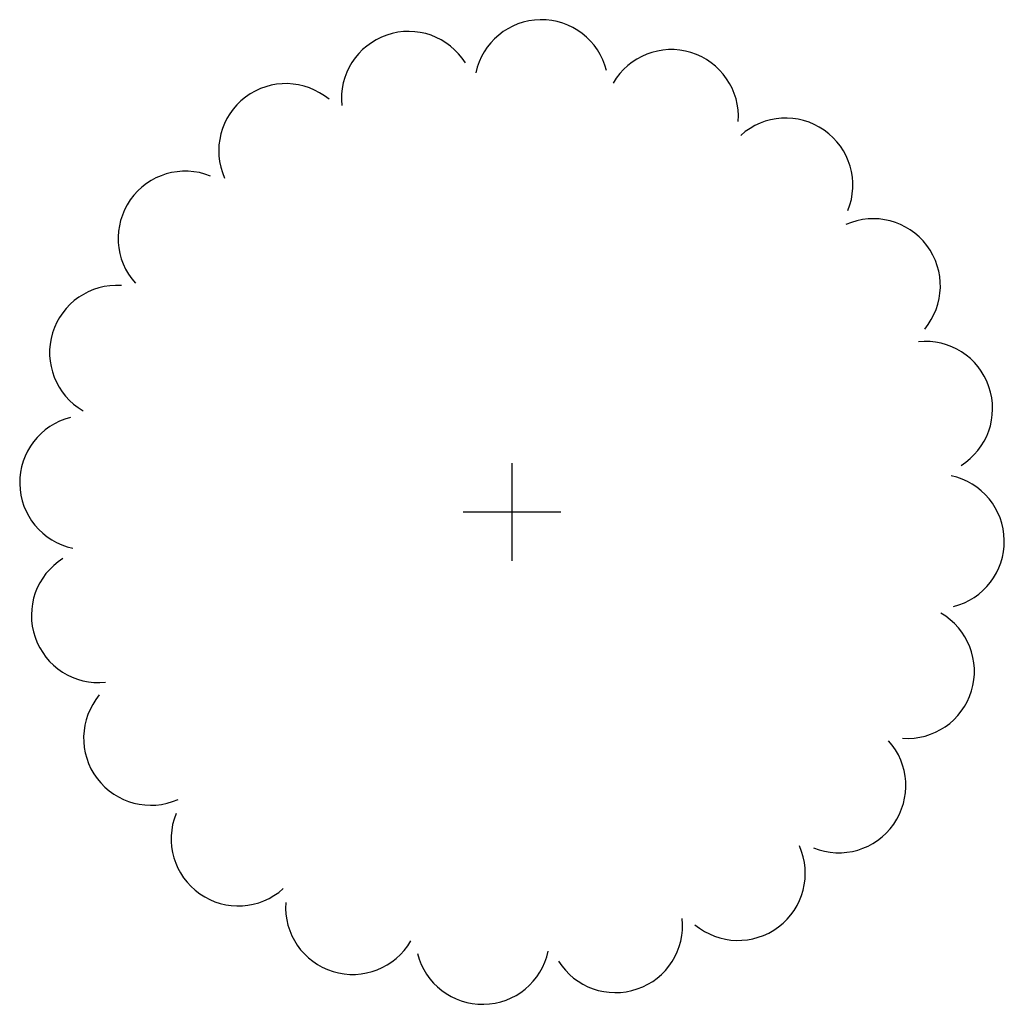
# Model space of a CAD drawing. Extents: x 33.61 to 35.63, y -14.36 to -12.34.
import ezdxf

# ---------------------------------------------------------------- set-up
doc = ezdxf.new("R2010")
doc.units = 0
doc.header["$MEASUREMENT"] = 0
doc.layers.add('DIBUJO', color=5, linetype='CONTINUOUS')

msp = doc.modelspace()

# ---------------------------------------------------------------- linework, layer by layer
at = {"layer": 'DIBUJO', "color": 5, "linetype": 'Continuous'}
for p, q in [((34.6201, -13.4494), (34.6201, -13.2494)), ((34.5201, -13.3494), (34.7201, -13.3494))]:
    msp.add_line(p, q, dxfattribs=at)
for centre, start, end in [((34.6802, -12.4796), 14.0183, 167.9463), ((34.4085, -12.5036), 32.0181, 185.9447), ((34.946, -12.5407), 356.0191, 149.9452), ((34.1574, -12.6104), 50.0169, 203.9466), ((35.18, -12.681), 338.0179, 131.9451), ((33.9517, -12.7895), 68.0176, 221.9456), ((35.3591, -12.8868), 320.0185, 113.945), ((33.8114, -13.0234), 86.0191, 239.9452), ((35.4659, -13.1378), 302.0183, 95.9451), ((33.7502, -13.2893), 104.0184, 257.9454), ((35.4899, -13.4095), 284.0184, 77.9454), ((33.7742, -13.561), 122.0182, 275.9457), ((35.4287, -13.6754), 266.0178, 59.946), ((33.881, -13.812), 140.0185, 293.945), ((35.2884, -13.9093), 248.0193, 41.9448), ((34.0601, -14.0178), 158.0189, 311.9453), ((35.0827, -14.0885), 230.0201, 23.9434), ((34.2941, -14.1581), 176.0191, 329.9452), ((34.8317, -14.1953), 212.0182, 5.9461), ((34.5599, -14.2193), 194.0184, 347.9445)]:
    msp.add_arc(centre, 0.1374, start, end, dxfattribs=at)

doc.saveas('drawing.dxf')
